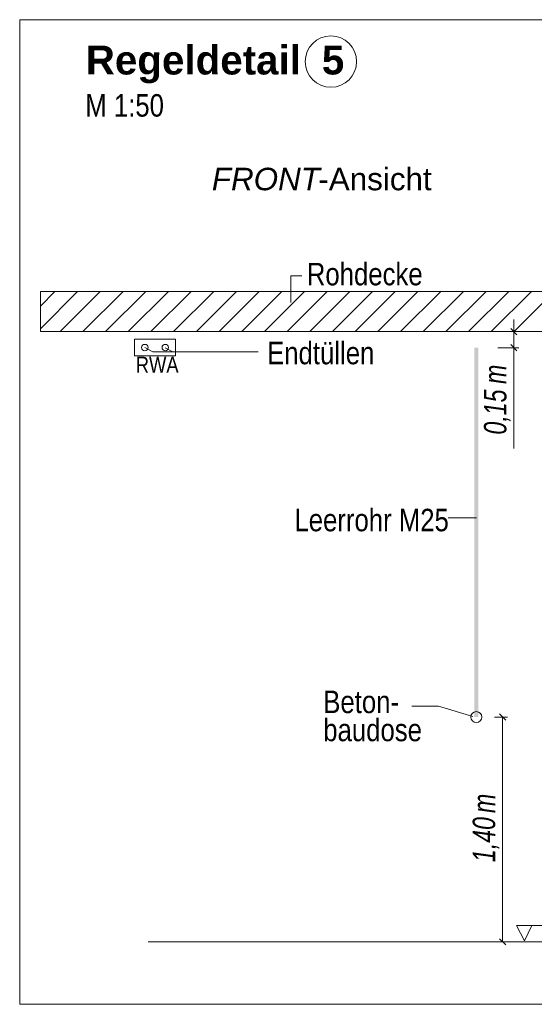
# Model space of a CAD drawing. Extents: x -620 to 300, y 62 to 1162.
# Tile 238 of 256: x 126 to 158, y 928 to 990. Entities that reach past the tile are written whole.
import ezdxf
from ezdxf.lldxf.tags import DXFTag

# ---------------------------------------------------------------- set-up
doc = ezdxf.new("R2010")
doc.units = 0
doc.layers.get('0').update_dxf_attribs({"lineweight": 13})
for name, color, linetype, lineweight, true_color in [('E_Aussparung Bemaßung-A06G955D8I', 5, 'Continuous', 9, 0x0000ff), ('E_Betonbaudose', 1, 'Continuous', 13, 0xff0000), ('E_Detail_Beschriftung', 7, 'Continuous', 13, 0x009900), ('E_Detail_Wandschraffur', 7, 'Continuous', 5, 0xc0c0c0), ('E_FT_RWA', 7, 'Continuous', 13, 0xe26e0e), ('E_Leerrohr Beschriftung', 1, 'Continuous', 9, 0xff0000)]:
    doc.layers.add(name, color=color, linetype=linetype, lineweight=lineweight, true_color=true_color)
doc.layers.add('E_Detail_Linie_Text_Bem', color=7, linetype='Continuous', lineweight=13)
doc.styles.get("Standard").update_dxf_attribs({"font": 'ARIALN.TTF'})
tags = doc.linetypes.add('fein_strichliert', pattern=[4, 1, -2, 1]).pattern_tags.tags
tags[8:9] = [DXFTag(74, 4), DXFTag(75, 0), DXFTag(340, '0'), DXFTag(46, 0.0), DXFTag(50, 0.0), DXFTag(44, 0.0), DXFTag(45, 0.0)]
tags[6:7] = [DXFTag(74, 4), DXFTag(75, 0), DXFTag(340, '0'), DXFTag(46, 0.0), DXFTag(50, 0.0), DXFTag(44, 0.0), DXFTag(45, 0.0)]
tags[4:5] = [DXFTag(74, 4), DXFTag(75, 0), DXFTag(340, '0'), DXFTag(46, 0.0), DXFTag(50, 0.0), DXFTag(44, 0.0), DXFTag(45, 0.0)]
tags = doc.linetypes.add('fein_strichliert-A06G955H8I', pattern=[4, 1, -2, 1]).pattern_tags.tags
tags[8:9] = [DXFTag(74, 4), DXFTag(75, 0), DXFTag(340, '0'), DXFTag(46, 0.0), DXFTag(50, 0.0), DXFTag(44, 0.0), DXFTag(45, 0.0)]
tags[6:7] = [DXFTag(74, 4), DXFTag(75, 0), DXFTag(340, '0'), DXFTag(46, 0.0), DXFTag(50, 0.0), DXFTag(44, 0.0), DXFTag(45, 0.0)]
tags[4:5] = [DXFTag(74, 4), DXFTag(75, 0), DXFTag(340, '0'), DXFTag(46, 0.0), DXFTag(50, 0.0), DXFTag(44, 0.0), DXFTag(45, 0.0)]

# ---------------------------------------------------------------- blocks, each defined once
blk = doc.blocks.new('Referenz-A06G955I8I')
at = {"layer": 'E_Aussparung Bemaßung-A06G955D8I', "linetype": 'Continuous', "ltscale": 0.13}
for p, q in [((156.368, 970.891), (156.368, 962.852)), ((156.668, 970.127), (155.368, 970.127)), ((156.177, 970.318), (156.559, 969.936)), ((156.668, 969.127), (155.368, 969.127)), ((156.177, 969.318), (156.559, 968.936)), ((155.968, 946.127), (155.168, 946.127)), ((155.859, 945.936), (155.477, 946.318)), ((155.668, 946.127), (155.668, 932.127)), ((155.968, 932.127), (155.168, 932.127)), ((155.859, 931.936), (155.477, 932.318))]:
    blk.add_line(p, q, dxfattribs=at)
at = {"layer": 'E_Betonbaudose', "linetype": 'Continuous', "ltscale": 0.13}
for centre, radius in [((133.366, 969.137), 0.2), ((134.641, 969.137), 0.2), ((154.027, 946.127), 0.34)]:
    blk.add_circle(centre, radius, dxfattribs=at)
at = {"layer": 'E_Detail_Linie_Text_Bem', "linetype": 'fein_strichliert-A06G955H8I', "ltscale": 0.65}
for p, q in [((188.336, 989.554), (125.566, 989.554)), ((125.566, 989.554), (125.566, 928.237)), ((125.566, 928.237), (185.309, 928.237))]:
    blk.add_line(p, q, dxfattribs=at)
at = {"layer": 'E_Detail_Linie_Text_Bem', "color": 0, "linetype": 'Continuous', "ltscale": 0.13}
for p, q in [((142.457, 971.947), (142.457, 973.595)), ((142.457, 973.595), (143.144, 973.595)), ((133.856, 968.866), (133.366, 969.137)), ((133.856, 968.866), (140.425, 968.866)), ((135.114, 968.866), (134.641, 969.127)), ((152.262, 958.541), (154.047, 958.541)), ((150, 946.801), (151.66, 946.801)), ((151.66, 946.801), (153.812, 946.159)), ((157.035, 932.193), (156.526, 933.142)), ((156.526, 933.142), (159.21, 933.142)), ((157.493, 933.146), (157.035, 932.193))]:
    blk.add_line(p, q, dxfattribs=at)
at = {"layer": 'E_Detail_Linie_Text_Bem', "linetype": 'Continuous', "ltscale": 0.13}
for p, q in [((178.183, 972.627), (126.856, 972.627)), ((126.856, 972.627), (126.856, 970.127)), ((126.856, 970.127), (137.248, 970.127)), ((126.856, 970.127), (175.683, 970.127)), ((137.248, 970.127), (178.183, 970.127)), ((133.582, 932.127), (170.595, 932.127))]:
    blk.add_line(p, q, dxfattribs=at)
blk.add_solid([(154.152, 969.127), (154.152, 946.127), (153.902, 969.126), (153.902, 946.127)], dxfattribs=at)
at = {"layer": 'E_Detail_Wandschraffur', "linetype": 'ByBlock', "ltscale": 0.13}
for p, q in [((126.856, 970.305), (129.177, 972.627)), ((129.506, 970.127), (132.006, 972.627)), ((132.334, 970.127), (134.834, 972.627)), ((135.163, 970.127), (137.663, 972.627)), ((137.991, 970.127), (140.491, 972.627)), ((140.82, 970.127), (143.32, 972.627)), ((143.648, 970.127), (146.148, 972.627)), ((146.476, 970.127), (148.976, 972.627)), ((149.305, 970.127), (151.805, 972.627)), ((152.133, 970.127), (154.633, 972.627)), ((154.962, 970.127), (157.462, 972.627))]:
    blk.add_line(p, q, dxfattribs=at)
at = {"layer": 'E_Detail_Wandschraffur', "linetype": 'fein_strichliert', "ltscale": 0.13}
for p, q in [((126.856, 971.72), (127.763, 972.627)), ((128.092, 970.127), (130.592, 972.627)), ((130.92, 970.127), (133.42, 972.627)), ((133.748, 970.127), (136.248, 972.627)), ((136.577, 970.127), (139.077, 972.627)), ((139.405, 970.127), (141.905, 972.627)), ((142.234, 970.127), (144.734, 972.627)), ((145.062, 970.127), (147.562, 972.627)), ((147.891, 970.127), (150.391, 972.627)), ((150.719, 970.127), (153.219, 972.627)), ((153.547, 970.127), (156.047, 972.627)), ((156.376, 970.127), (158.876, 972.627))]:
    blk.add_line(p, q, dxfattribs=at)
at = {"layer": 'E_FT_RWA', "linetype": 'Continuous', "ltscale": 0.13}
for p, q in [((132.729, 969.662), (135.279, 969.662)), ((132.729, 968.612), (132.729, 969.662)), ((135.279, 968.612), (135.279, 969.662)), ((132.729, 968.612), (135.279, 968.612))]:
    blk.add_line(p, q, dxfattribs=at)
at = {"layer": 'E_Leerrohr Beschriftung', "linetype": 'Continuous', "ltscale": 0.13}
blk.add_circle((144.965, 986.947), 1.6, dxfattribs=at)
at = {"layer": 'E_Aussparung Bemaßung-A06G955D8I', "linetype": 'Continuous', "ltscale": 0.13, "char_height": 1.4, "attachment_point": 1, "rotation": 90}
for s, insert in [('{\\W0.9;\\fArial Narrow|b0|i1;m}', (154.502, 966.867)), ('{\\W0.9;\\fArial Narrow|b0|i1;0,15 }', (154.502, 963.714)), ('{\\W0.9;\\fArial Narrow|b0|i1;m}', (153.802, 940.148)), ('{\\W0.9;\\fArial Narrow|b0|i1;1,40 }', (153.802, 937.09))]:
    blk.add_mtext(s, dxfattribs=dict(at, insert=insert))
at = {"layer": 'E_Detail_Beschriftung', "color": 1, "linetype": 'Continuous', "lineweight": 35, "ltscale": 0.35, "true_color": 0xff0000, "char_height": 1.8, "attachment_point": 1}
for s, insert in [('{\\fArial|b1|i0;Regeldetail}', (129.684, 987.942)), ('{\\fArial|b1|i0;5}', (144.398, 987.942))]:
    blk.add_mtext(s, dxfattribs=dict(at, insert=insert))
at = {"layer": 'E_Detail_Beschriftung', "linetype": 'Continuous', "ltscale": 0.13, "char_height": 1.4, "attachment_point": 1}
for s, insert in [('{\\fArial Narrow;M 1:50}', (129.654, 984.918)), ('{\\fArial Narrow;Rohdecke}', (143.461, 974.412)), ('{\\fArial Narrow;Endtüllen}', (140.985, 969.496)), ('{\\fArial Narrow;Leerrohr M25}', (142.689, 959.096)), ('{\\fArial Narrow;Beton-}', (144.486, 947.772)), ('{\\fArial Narrow;baudose}', (144.486, 946.022))]:
    blk.add_mtext(s, dxfattribs=dict(at, insert=insert))
at = {"layer": 'E_Detail_Beschriftung', "linetype": 'Continuous', "lineweight": -2, "ltscale": 0.25, "char_height": 1.4, "attachment_point": 1}
for s, insert in [('{\\fArial|b0|i1;FRONT}', (137.544, 980.332)), ('{\\fArial;-Ansicht}', (144.18, 980.332))]:
    blk.add_mtext(s, dxfattribs=dict(at, insert=insert))
at = {"layer": 'E_FT_RWA', "linetype": 'ByBlock', "ltscale": 0.13, "insert": (132.8, 968.566), "char_height": 1, "attachment_point": 1}
blk.add_mtext('{\\fArial Narrow;RWA}', dxfattribs=at)

msp = doc.modelspace()

# ---------------------------------------------------------------- block references
at = {"color": 8, "lineweight": 25, "ltscale": 0.25, "true_color": 0x808080}
msp.add_blockref('Referenz-A06G955I8I', (0, 0), dxfattribs=at)

doc.saveas('drawing.dxf')
